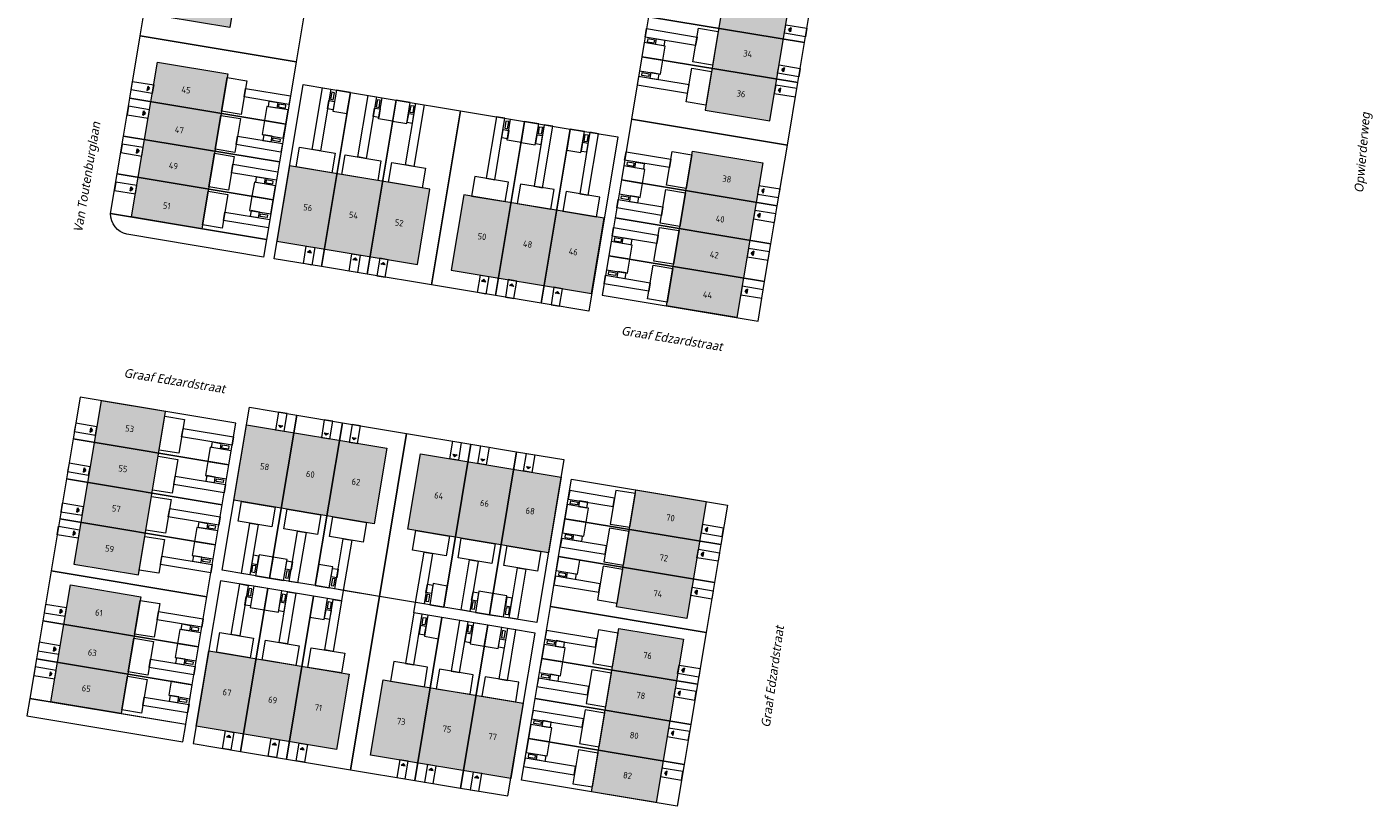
# Model space of a CAD drawing. Header units: metres. Extents: x 253942 to 254810, y 593147 to 593507.
# Tile 3 of 7: x 254072 to 254261, y 593227 to 593336. Entities that reach past the tile are written whole.
import ezdxf
from ezdxf.enums import TextEntityAlignment as Align
from ezdxf.xclip import XClip

# ---------------------------------------------------------------- set-up
doc = ezdxf.new("R2010")
doc.units = ezdxf.units.M
doc.header["$MEASUREMENT"] = 0
doc.header["$XCLIPFRAME"] = 0
for name, color, linetype in [('0 2D arcering', 7, 'Continuous'), ('ZZ 90 Terrein bestrating', 7, 'Continuous'), ('ZZ 90 Terrein bestrating 2D arcering', 7, 'Continuous'), ('ZZ 99 2D tek aankleding', 252, 'Continuous')]:
    doc.layers.add(name, color=color, linetype=linetype)
doc.layers.add('N-WE-OG-BEBOUWING-T18', color=2, linetype='Continuous', lineweight=18)
doc.layers.add('N-WE-OG-TOPOGRAFIE-T18', color=2, linetype='Continuous', lineweight=18)
doc.styles.add('NLCS-ISO-M200-T18', font='NLCS-ISO.ttf', dxfattribs={"height": 0.36})
doc.styles.add('Roelofs', font='segoeui.ttf', dxfattribs={"height": 1.8})

# ---------------------------------------------------------------- blocks, each defined once
blk = doc.blocks.new('Drawing_7_6', base_point=(292211, 199076))
at = {"layer": '0 2D arcering', "linetype": 'Continuous', "lineweight": 0, "true_color": 0x004000}
for points in [[(303417, 223329), (299599, 200387), (308682, 198875), (312501, 221817)], [(375412, 187273), (384495, 185761), (388314, 208703), (379231, 210215)]]:
    blk.add_hatch(color=98, dxfattribs=at).paths.add_polyline_path(points)
at = {"layer": '0 2D arcering', "linetype": 'Continuous', "lineweight": 0, "true_color": 0x000055}
for points in [[(298539, 194022), (294918, 172263), (304790, 170620), (308411, 192379)], [(383516, 179879), (373642, 181522), (370022, 159763), (379895, 158120)], [(375592, 132272), (365720, 133915), (362985, 117483), (372857, 115840)], [(296184, 118916), (286312, 120560), (283577, 104128), (293449, 102485)]]:
    blk.add_hatch(color=178, dxfattribs=at).paths.add_polyline_path(points)
at = {"layer": '0 2D arcering', "linetype": 'Continuous', "lineweight": 0, "true_color": 0x7e2d00}
for points in [[(315315, 168852), (335034, 165570), (336797, 176164), (317079, 179446)], [(339769, 164782), (359488, 161500), (361251, 172094), (341532, 175376)], [(328978, 129172), (330741, 139766), (311022, 143048), (309259, 132454)], [(353431, 125097), (355194, 135691), (335475, 138973), (333712, 128379)], [(323697, 97449), (325455, 108012), (305752, 111291), (303994, 100729)], [(348135, 93381), (349893, 103944), (330206, 107220), (328447, 96658)]]:
    blk.add_hatch(color=26, dxfattribs=at).paths.add_polyline_path(points)
at = {"layer": '0 2D arcering', "linetype": 'Continuous', "lineweight": 0, "true_color": 0x7f6700}
for points in [[(295862, 121963), (299686, 144937), (290620, 146446), (286796, 123472)], [(372375, 112940), (363291, 114451), (359473, 91509), (368556, 89997)]]:
    blk.add_hatch(color=46, dxfattribs=at).paths.add_polyline_path(points)
at = {"color": 9, "linetype": 'Continuous', "lineweight": 0, "ltscale": 0.0004, "flags": 128}
for points in [[(303417, 223329), (312501, 221817), (308682, 198875), (299599, 200387)], [(375412, 187273), (384495, 185761), (388314, 208703), (379231, 210215)], [(298539, 194022), (308411, 192379), (304790, 170620), (294918, 172263)], [(315315, 168852), (335034, 165570), (336797, 176164), (317079, 179446)], [(339769, 164782), (359488, 161500), (361251, 172094), (341532, 175376)], [(295862, 121963), (299686, 144937), (290620, 146446), (286796, 123472)], [(328978, 129172), (309259, 132454), (311022, 143048), (330741, 139766)], [(353431, 125097), (333712, 128379), (335475, 138973), (355194, 135691)], [(296184, 118916), (293449, 102485), (283577, 104128), (286312, 120560)], [(372375, 112940), (368556, 89997), (359473, 91509), (363291, 114451)], [(323697, 97449), (303994, 100729), (305752, 111291), (325455, 108012)], [(348135, 93381), (328447, 96658), (330206, 107220), (349893, 103944)]]:
    blk.add_lwpolyline(points, close=True, dxfattribs=at)
at = {"color": 2, "linetype": 'Continuous', "lineweight": 0, "ltscale": 0.0004, "flags": 128}
for points in [[(383516, 179879), (379895, 158120), (370022, 159763), (373642, 181522)], [(375592, 132272), (372857, 115840), (362985, 117483), (365720, 133915)]]:
    blk.add_lwpolyline(points, close=True, dxfattribs=at)

msp = doc.modelspace()

# ---------------------------------------------------------------- hatches: boundary and pattern name
at = {"layer": 'ZZ 90 Terrein bestrating 2D arcering', "linetype": 'Continuous', "lineweight": 0, "true_color": 0x99a3a6}
for points in [[(254179.42, 593336.21), (254179.07, 593335.97), (254179.32, 593335.62)], [(254178.48, 593330.59), (254178.14, 593330.34), (254178.38, 593330)], [(254088.42, 593323.94), (254088.77, 593324.18), (254088.52, 593324.53)], [(254087.53, 593318.61), (254087.88, 593318.86), (254087.63, 593319.2)], [(254086.65, 593313.28), (254086.99, 593313.53), (254086.75, 593313.88)], [(254175.55, 593312.99), (254175.65, 593313.58), (254175.3, 593313.34)], [(254122.44, 593302.88), (254122.2, 593303.23), (254121.85, 593302.98)], [(254140.48, 593299.88), (254140.24, 593300.22), (254139.89, 593299.98)], [(254146.9, 593298.81), (254146.65, 593299.16), (254146.3, 593298.91)], [(254107.47, 593280.37), (254107.72, 593280.03), (254108.07, 593280.27)], [(254113.89, 593279.31), (254114.13, 593278.96), (254114.48, 593279.21)], [(254131.94, 593276.3), (254132.19, 593275.95), (254132.53, 593276.2)], [(254078.7, 593265.51), (254078.6, 593264.92), (254078.94, 593265.17)], [(254167.63, 593265.4), (254167.73, 593265.99), (254167.38, 593265.74)], [(254075.4, 593245.74), (254075.31, 593245.15), (254075.65, 593245.39)], [(254164.44, 593246.24), (254164.1, 593245.99), (254164.34, 593245.65)], [(254110.49, 593234.86), (254111.08, 593234.76), (254110.84, 593235.11)], [(254128.57, 593231.95), (254129.17, 593231.85), (254128.92, 593232.2)], [(254134.99, 593230.88), (254135.58, 593230.79), (254135.33, 593231.13)]]:
    msp.add_hatch(color=253, dxfattribs=at).paths.add_polyline_path(points)
at = {"layer": 'ZZ 90 Terrein bestrating 2D arcering', "linetype": 'Continuous', "lineweight": 0}
for points in [[(254089.1, 593328), (254089, 593327.41), (254089.34, 593327.66)], [(254177.91, 593327.13), (254178, 593327.73), (254177.66, 593327.48)], [(254175.08, 593310.13), (254174.73, 593309.89), (254174.98, 593309.54)], [(254111.51, 593304.7), (254112.1, 593304.6), (254111.85, 593304.95)], [(254117.92, 593303.63), (254118.51, 593303.54), (254118.27, 593303.88)], [(254174.19, 593304.81), (254173.84, 593304.56), (254174.09, 593304.21)], [(254135.96, 593300.63), (254136.56, 593300.53), (254136.31, 593300.88)], [(254173.3, 593299.48), (254172.96, 593299.23), (254173.2, 593298.89)], [(254081.01, 593279.4), (254081.35, 593279.65), (254081.11, 593280)], [(254117.79, 593278.66), (254118.04, 593278.31), (254118.38, 593278.56)], [(254135.85, 593275.65), (254136.09, 593275.3), (254136.44, 593275.55)], [(254080.07, 593273.78), (254080.42, 593274.03), (254080.17, 593274.37)], [(254142.26, 593274.58), (254142.51, 593274.23), (254142.85, 593274.48)], [(254079.14, 593268.16), (254079.48, 593268.4), (254079.24, 593268.75)], [(254167.15, 593262.52), (254166.81, 593262.27), (254167.05, 593261.92)], [(254166.26, 593257.19), (254165.92, 593256.94), (254166.17, 593256.6)], [(254076.77, 593253.95), (254077.12, 593254.19), (254076.87, 593254.54)], [(254075.88, 593248.62), (254076.23, 593248.87), (254075.98, 593249.21)], [(254163.8, 593242.41), (254163.9, 593243.01), (254163.56, 593242.76)], [(254162.87, 593236.79), (254162.97, 593237.38), (254162.62, 593237.14)], [(254100.17, 593236.58), (254100.77, 593236.48), (254100.52, 593236.83)], [(254106.59, 593235.51), (254107.18, 593235.41), (254106.93, 593235.76)], [(254124.67, 593232.6), (254125.26, 593232.51), (254125.01, 593232.85)], [(254161.93, 593231.17), (254162.03, 593231.76), (254161.69, 593231.51)]]:
    msp.add_hatch(color=7, dxfattribs=at).paths.add_polyline_path(points)

# ---------------------------------------------------------------- linework, layer by layer
at = {"layer": 'ZZ 90 Terrein bestrating', "color": 9, "linetype": 'Continuous', "lineweight": 0, "ltscale": 0.0004}
for p, q in [((254179.42, 593336.21), (254179.07, 593335.97)), ((254179.32, 593335.62), (254179.07, 593335.97)), ((254179.42, 593336.21), (254179.32, 593335.62)), ((254178.48, 593330.59), (254178.14, 593330.34)), ((254178.38, 593330), (254178.14, 593330.34)), ((254178.48, 593330.59), (254178.38, 593330)), ((254089.1, 593328), (254089, 593327.41)), ((254089.1, 593328), (254089.34, 593327.66)), ((254089, 593327.41), (254089.34, 593327.66)), ((254178, 593327.73), (254177.66, 593327.48)), ((254177.91, 593327.13), (254177.66, 593327.48)), ((254177.91, 593327.13), (254178, 593327.73)), ((254088.42, 593323.94), (254088.52, 593324.53)), ((254088.42, 593323.94), (254088.77, 593324.18)), ((254088.52, 593324.53), (254088.77, 593324.18)), ((254087.53, 593318.61), (254087.63, 593319.2)), ((254087.53, 593318.61), (254087.88, 593318.86)), ((254087.63, 593319.2), (254087.88, 593318.86)), ((254086.65, 593313.28), (254086.75, 593313.88)), ((254086.65, 593313.28), (254086.99, 593313.53)), ((254086.75, 593313.88), (254086.99, 593313.53)), ((254175.65, 593313.58), (254175.3, 593313.34)), ((254175.55, 593312.99), (254175.3, 593313.34)), ((254175.55, 593312.99), (254175.65, 593313.58)), ((254175.08, 593310.13), (254174.73, 593309.89)), ((254174.98, 593309.54), (254174.73, 593309.89)), ((254175.08, 593310.13), (254174.98, 593309.54)), ((254111.51, 593304.7), (254111.85, 593304.95)), ((254111.51, 593304.7), (254112.1, 593304.6)), ((254112.1, 593304.6), (254111.85, 593304.95)), ((254117.92, 593303.63), (254118.27, 593303.88)), ((254117.92, 593303.63), (254118.51, 593303.54)), ((254118.51, 593303.54), (254118.27, 593303.88)), ((254174.19, 593304.81), (254173.84, 593304.56)), ((254174.09, 593304.21), (254173.84, 593304.56)), ((254174.19, 593304.81), (254174.09, 593304.21)), ((254121.85, 593302.98), (254122.2, 593303.23)), ((254122.44, 593302.88), (254121.85, 593302.98)), ((254122.44, 593302.88), (254122.2, 593303.23)), ((254135.96, 593300.63), (254136.31, 593300.88)), ((254135.96, 593300.63), (254136.56, 593300.53)), ((254136.56, 593300.53), (254136.31, 593300.88)), ((254139.89, 593299.98), (254140.24, 593300.22)), ((254140.48, 593299.88), (254139.89, 593299.98)), ((254140.48, 593299.88), (254140.24, 593300.22)), ((254146.3, 593298.91), (254146.65, 593299.16)), ((254146.9, 593298.81), (254146.3, 593298.91)), ((254146.9, 593298.81), (254146.65, 593299.16)), ((254173.3, 593299.48), (254172.96, 593299.23)), ((254173.2, 593298.89), (254172.96, 593299.23)), ((254173.3, 593299.48), (254173.2, 593298.89)), ((254081.01, 593279.4), (254081.11, 593280)), ((254081.01, 593279.4), (254081.35, 593279.65)), ((254081.11, 593280), (254081.35, 593279.65)), ((254107.47, 593280.37), (254108.07, 593280.27)), ((254107.47, 593280.37), (254107.72, 593280.03)), ((254108.07, 593280.27), (254107.72, 593280.03)), ((254113.89, 593279.31), (254114.48, 593279.21)), ((254113.89, 593279.31), (254114.13, 593278.96)), ((254114.48, 593279.21), (254114.13, 593278.96)), ((254117.79, 593278.66), (254118.38, 593278.56)), ((254117.79, 593278.66), (254118.04, 593278.31)), ((254118.38, 593278.56), (254118.04, 593278.31)), ((254131.94, 593276.3), (254132.53, 593276.2)), ((254131.94, 593276.3), (254132.19, 593275.95)), ((254132.53, 593276.2), (254132.19, 593275.95)), ((254135.85, 593275.65), (254136.44, 593275.55)), ((254135.85, 593275.65), (254136.09, 593275.3)), ((254136.44, 593275.55), (254136.09, 593275.3)), ((254080.07, 593273.78), (254080.17, 593274.37)), ((254080.07, 593273.78), (254080.42, 593274.03)), ((254080.17, 593274.37), (254080.42, 593274.03)), ((254142.26, 593274.58), (254142.85, 593274.48)), ((254142.26, 593274.58), (254142.51, 593274.23)), ((254142.85, 593274.48), (254142.51, 593274.23)), ((254079.14, 593268.16), (254079.24, 593268.75)), ((254079.14, 593268.16), (254079.48, 593268.4)), ((254079.24, 593268.75), (254079.48, 593268.4)), ((254078.7, 593265.51), (254078.6, 593264.92)), ((254078.7, 593265.51), (254078.94, 593265.17)), ((254167.73, 593265.99), (254167.38, 593265.74)), ((254167.63, 593265.4), (254167.38, 593265.74)), ((254167.63, 593265.4), (254167.73, 593265.99)), ((254078.6, 593264.92), (254078.94, 593265.17)), ((254167.15, 593262.52), (254166.81, 593262.27)), ((254167.05, 593261.92), (254166.81, 593262.27)), ((254167.15, 593262.52), (254167.05, 593261.92)), ((254166.26, 593257.19), (254165.92, 593256.94)), ((254166.17, 593256.6), (254165.92, 593256.94)), ((254166.26, 593257.19), (254166.17, 593256.6)), ((254076.77, 593253.95), (254076.87, 593254.54)), ((254076.77, 593253.95), (254077.12, 593254.19)), ((254076.87, 593254.54), (254077.12, 593254.19)), ((254075.88, 593248.62), (254075.98, 593249.21)), ((254075.88, 593248.62), (254076.23, 593248.87)), ((254075.98, 593249.21), (254076.23, 593248.87)), ((254075.4, 593245.74), (254075.31, 593245.15)), ((254075.31, 593245.15), (254075.65, 593245.39)), ((254075.4, 593245.74), (254075.65, 593245.39)), ((254164.44, 593246.24), (254164.1, 593245.99)), ((254164.34, 593245.65), (254164.1, 593245.99)), ((254164.44, 593246.24), (254164.34, 593245.65)), ((254163.9, 593243.01), (254163.56, 593242.76)), ((254163.8, 593242.41), (254163.9, 593243.01)), ((254163.8, 593242.41), (254163.56, 593242.76)), ((254162.97, 593237.38), (254162.62, 593237.14)), ((254162.87, 593236.79), (254162.97, 593237.38)), ((254100.17, 593236.58), (254100.52, 593236.83)), ((254100.17, 593236.58), (254100.77, 593236.48)), ((254100.77, 593236.48), (254100.52, 593236.83)), ((254106.59, 593235.51), (254106.93, 593235.76)), ((254106.59, 593235.51), (254107.18, 593235.41)), ((254107.18, 593235.41), (254106.93, 593235.76)), ((254162.87, 593236.79), (254162.62, 593237.14)), ((254110.49, 593234.86), (254110.84, 593235.11)), ((254110.49, 593234.86), (254111.08, 593234.76)), ((254111.08, 593234.76), (254110.84, 593235.11)), ((254124.67, 593232.6), (254125.01, 593232.85)), ((254124.67, 593232.6), (254125.26, 593232.51)), ((254125.26, 593232.51), (254125.01, 593232.85)), ((254128.57, 593231.95), (254128.92, 593232.2)), ((254128.57, 593231.95), (254129.17, 593231.85)), ((254129.17, 593231.85), (254128.92, 593232.2)), ((254162.03, 593231.76), (254161.69, 593231.51)), ((254161.93, 593231.17), (254161.69, 593231.51)), ((254161.93, 593231.17), (254162.03, 593231.76)), ((254134.99, 593230.88), (254135.33, 593231.13)), ((254134.99, 593230.88), (254135.58, 593230.79)), ((254135.58, 593230.79), (254135.33, 593231.13))]:
    msp.add_line(p, q, dxfattribs=at)
at = {"layer": 'ZZ 99 2D tek aankleding', "linetype": 'Continuous', "lineweight": 0, "ltscale": 0.0004, "flags": 128}
for points in [[(254089.55, 593344.1), (254111.43, 593340.45), (254109.92, 593331.42), (254088.04, 593335.07)], [(254181.3, 593334.12), (254182.24, 593339.75), (254160.35, 593343.39), (254159.42, 593337.77)], [(254180.36, 593328.5), (254181.3, 593334.12), (254159.42, 593337.77), (254158.48, 593332.14)], [(254166.22, 593334.91), (254166.02, 593333.73), (254158.94, 593334.9), (254159.14, 593336.09)], [(254168.39, 593330.95), (254165.63, 593331.41), (254166.42, 593336.14), (254169.18, 593335.68)], [(254181.44, 593334.95), (254178.48, 593335.44), (254178.67, 593336.63), (254181.63, 593336.14)], [(254088.04, 593335.07), (254109.92, 593331.42), (254108.47, 593322.69), (254086.59, 593326.33)], [(254158.81, 593334.12), (254158.48, 593332.14), (254161.44, 593331.65), (254161.77, 593333.62)], [(254160.22, 593334.08), (254160.29, 593334.48), (254159.3, 593334.64), (254159.24, 593334.25)], [(254160.52, 593334.64), (254161.7, 593334.45), (254161.57, 593333.66), (254160.39, 593333.85)], [(254178.9, 593319.7), (254180.36, 593328.5), (254158.48, 593332.14), (254157.02, 593323.35)], [(254158.48, 593332.14), (254158.15, 593330.17), (254161.11, 593329.68), (254161.44, 593331.65)], [(254159.5, 593329.74), (254159.43, 593329.35), (254158.45, 593329.51), (254158.51, 593329.91)], [(254159.6, 593329.12), (254160.78, 593328.92), (254160.91, 593329.71), (254159.73, 593329.91)], [(254167.46, 593325.33), (254164.7, 593325.79), (254165.49, 593330.52), (254168.25, 593330.06)], [(254180.5, 593329.33), (254177.54, 593329.82), (254177.74, 593331.01), (254180.7, 593330.51)], [(254089.74, 593326.98), (254086.78, 593327.47), (254086.98, 593328.66), (254089.94, 593328.17)], [(254100.26, 593329.22), (254103.02, 593328.77), (254102.23, 593324.03), (254099.47, 593324.49)], [(254110.91, 593328.22), (254117.56, 593327.12), (254113.49, 593302.65), (254106.84, 593303.75)], [(254164.9, 593327.02), (254165.1, 593328.2), (254158.02, 593329.38), (254157.82, 593328.2)], [(254180.23, 593327.67), (254177.27, 593328.16), (254177.07, 593326.98), (254180.03, 593326.49)], [(254086.59, 593326.33), (254108.47, 593322.69), (254107.58, 593317.36), (254085.7, 593321)], [(254102.64, 593326.5), (254102.84, 593327.68), (254109.13, 593326.63), (254108.93, 593325.45)], [(254112.18, 593319.13), (254113.62, 593327.77), (254114.8, 593327.58), (254113.36, 593318.93)], [(254113.49, 593302.65), (254117.56, 593327.12), (254123.98, 593326.05), (254119.9, 593301.58)], [(254115.33, 593325.87), (254115.13, 593324.68), (254114.34, 593324.82), (254114.54, 593326)], [(254114.77, 593326.16), (254115.16, 593326.1), (254115.33, 593327.08), (254114.93, 593327.15)], [(254115.1, 593324.49), (254117.07, 593324.16), (254117.56, 593327.12), (254115.59, 593327.45)], [(254118.59, 593318.06), (254120.03, 593326.71), (254121.21, 593326.51), (254119.77, 593317.86)], [(254119.9, 593301.58), (254123.98, 593326.05), (254133, 593324.55), (254128.92, 593300.08)], [(254121.18, 593325.1), (254121.58, 593325.03), (254121.74, 593326.02), (254121.35, 593326.08)], [(254123.48, 593323.09), (254121.51, 593323.42), (254122, 593326.38), (254123.98, 593326.05)], [(254123.48, 593323.09), (254125.46, 593322.77), (254125.95, 593325.73), (254123.98, 593326.05)], [(254089.36, 593324.69), (254086.4, 593325.19), (254086.2, 593324), (254089.16, 593323.51)], [(254105.84, 593325.15), (254105.51, 593323.18), (254108.47, 593322.69), (254108.8, 593324.66)], [(254107.22, 593324.92), (254106.04, 593325.12), (254106.17, 593325.91), (254107.35, 593325.71)], [(254107.51, 593325.48), (254107.45, 593325.09), (254108.44, 593324.92), (254108.5, 593325.32)], [(254121.74, 593324.8), (254121.54, 593323.62), (254120.75, 593323.75), (254120.95, 593324.93)], [(254126.48, 593316.74), (254125.3, 593316.94), (254126.74, 593325.59), (254127.92, 593325.39)], [(254125.69, 593324.14), (254125.49, 593322.96), (254126.28, 593322.83), (254126.48, 593324.01)], [(254126.31, 593324.24), (254125.92, 593324.31), (254126.08, 593325.29), (254126.47, 593325.23)], [(254128.92, 593300.08), (254133, 593324.55), (254142.02, 593323.05), (254137.95, 593298.58)], [(254099.37, 593323.9), (254102.13, 593323.44), (254101.34, 593318.7), (254098.58, 593319.16)], [(254105.51, 593323.18), (254105.18, 593321.21), (254108.14, 593320.72), (254108.47, 593322.69)], [(254136.63, 593315.06), (254137.82, 593314.86), (254139.26, 593323.51), (254138.07, 593323.71)], [(254137.95, 593298.58), (254142.02, 593323.05), (254148.43, 593321.98), (254144.36, 593297.51)], [(254139.22, 593322.1), (254139.62, 593322.03), (254139.78, 593323.02), (254139.39, 593323.08)], [(254141.53, 593320.09), (254139.55, 593320.42), (254140.05, 593323.38), (254142.02, 593323.05)], [(254141.53, 593320.09), (254143.5, 593319.76), (254143.99, 593322.72), (254142.02, 593323.05)], [(254144.52, 593313.74), (254145.96, 593322.39), (254144.78, 593322.59), (254143.34, 593313.94)], [(254144.35, 593321.24), (254143.96, 593321.31), (254144.12, 593322.29), (254144.52, 593322.23)], [(254177.48, 593311.2), (254178.9, 593319.7), (254157.02, 593323.35), (254155.6, 593314.84)], [(254085.7, 593321), (254107.58, 593317.36), (254106.7, 593312.03), (254084.82, 593315.68)], [(254101.53, 593319.79), (254101.72, 593320.97), (254108.01, 593319.93), (254107.81, 593318.74)], [(254106.56, 593320.98), (254105.38, 593321.17), (254105.25, 593320.39), (254106.43, 593320.19)], [(254106.66, 593320.35), (254106.73, 593320.75), (254107.71, 593320.58), (254107.65, 593320.19)], [(254139.78, 593321.8), (254139.59, 593320.62), (254138.8, 593320.75), (254138.99, 593321.93)], [(254143.73, 593321.14), (254143.53, 593319.96), (254144.32, 593319.83), (254144.52, 593321.01)], [(254144.36, 593297.51), (254148.43, 593321.98), (254155.09, 593320.88), (254151.01, 593296.4)], [(254147.94, 593319.02), (254149.91, 593318.7), (254150.4, 593321.65), (254148.43, 593321.98)], [(254150.94, 593312.67), (254152.38, 593321.33), (254151.19, 593321.52), (254149.75, 593312.87)], [(254150.76, 593320.17), (254150.37, 593320.24), (254150.53, 593321.23), (254150.93, 593321.16)], [(254088.47, 593319.37), (254085.51, 593319.86), (254085.31, 593318.68), (254088.27, 593318.18)], [(254098.48, 593318.57), (254101.25, 593318.11), (254100.46, 593313.38), (254097.7, 593313.84)], [(254109.94, 593316.66), (254110.4, 593319.42), (254115.43, 593318.58), (254114.97, 593315.82)], [(254150.14, 593320.08), (254149.94, 593318.89), (254150.73, 593318.76), (254150.93, 593319.94)], [(254162.55, 593317.74), (254162.35, 593316.56), (254156.06, 593317.61), (254156.26, 593318.79)], [(254164.7, 593313.63), (254161.94, 593314.09), (254162.73, 593318.83), (254165.49, 593318.37)], [(254100.87, 593315.84), (254101.07, 593317.03), (254107.35, 593315.98), (254107.16, 593314.8)], [(254116.36, 593315.59), (254116.82, 593318.35), (254121.85, 593317.52), (254121.39, 593314.75)], [(254122.92, 593314.5), (254123.38, 593317.26), (254128.11, 593316.47), (254127.65, 593313.71)], [(254155.93, 593316.82), (254155.6, 593314.84), (254158.56, 593314.35), (254158.89, 593316.32)], [(254157.34, 593316.78), (254157.41, 593317.18), (254156.42, 593317.34), (254156.36, 593316.95)], [(254157.64, 593317.34), (254158.82, 593317.15), (254158.69, 593316.36), (254157.51, 593316.55)], [(254084.82, 593315.68), (254106.7, 593312.03), (254105.77, 593306.47), (254083.89, 593310.1)], [(254105.45, 593314.27), (254104.26, 593314.47), (254104.39, 593315.26), (254105.58, 593315.06)], [(254105.74, 593314.83), (254105.68, 593314.43), (254106.66, 593314.27), (254106.73, 593314.66)], [(254139.28, 593311.78), (254139.74, 593314.54), (254135.01, 593315.33), (254134.55, 593312.56)], [(254176.6, 593305.87), (254177.48, 593311.2), (254155.6, 593314.84), (254154.71, 593309.52)], [(254155.6, 593314.84), (254155.27, 593312.87), (254158.23, 593312.38), (254158.56, 593314.35)], [(254087.58, 593314.04), (254084.63, 593314.53), (254084.43, 593313.35), (254087.39, 593312.86)], [(254097.6, 593313.24), (254100.36, 593312.79), (254099.57, 593308.05), (254096.81, 593308.51)], [(254104.07, 593314.5), (254103.74, 593312.53), (254106.7, 593312.03), (254107.02, 593314.01)], [(254145.69, 593310.71), (254146.15, 593313.47), (254141.42, 593314.26), (254140.96, 593311.5)], [(254152.1, 593309.64), (254152.56, 593312.4), (254147.83, 593313.19), (254147.37, 593310.43)], [(254163.82, 593308.31), (254161.05, 593308.77), (254161.84, 593313.5), (254164.6, 593313.04)], [(254177.87, 593313.53), (254174.91, 593314.02), (254174.72, 593312.84), (254177.67, 593312.35)], [(254103.74, 593312.53), (254103.41, 593310.55), (254106.37, 593310.06), (254106.7, 593312.03)], [(254161.43, 593311.03), (254161.23, 593309.85), (254154.94, 593310.9), (254155.14, 593312.08)], [(254156.62, 593312.44), (254156.55, 593312.05), (254155.57, 593312.21), (254155.63, 593312.61)], [(254156.72, 593311.82), (254157.9, 593311.62), (254158.03, 593312.41), (254156.85, 593312.61)], [(254099.75, 593309.14), (254099.95, 593310.32), (254106.24, 593309.27), (254106.04, 593308.09)], [(254104.79, 593310.32), (254103.61, 593310.52), (254103.47, 593309.73), (254104.66, 593309.54)], [(254104.89, 593309.7), (254104.95, 593310.09), (254105.94, 593309.93), (254105.87, 593309.54)], [(254175.71, 593300.55), (254176.6, 593305.87), (254154.71, 593309.52), (254153.83, 593304.19)], [(254177.29, 593310.06), (254174.33, 593310.55), (254174.14, 593309.37), (254177.1, 593308.87)], [(254160.77, 593307.09), (254160.58, 593305.91), (254154.29, 593306.95), (254154.48, 593308.14)], [(254162.93, 593302.98), (254160.17, 593303.44), (254160.95, 593308.17), (254163.72, 593307.71)], [(254112.13, 593302.87), (254110.95, 593303.07), (254111.36, 593305.54), (254112.54, 593305.34)], [(254154.16, 593306.16), (254153.83, 593304.19), (254156.79, 593303.7), (254157.11, 593305.67)], [(254155.57, 593306.13), (254155.64, 593306.53), (254154.65, 593306.69), (254154.58, 593306.29)], [(254155.87, 593306.69), (254157.05, 593306.49), (254156.92, 593305.7), (254155.73, 593305.9)], [(254176.41, 593304.73), (254173.45, 593305.22), (254173.25, 593304.04), (254176.21, 593303.55)], [(254118.54, 593301.81), (254117.36, 593302), (254117.77, 593304.47), (254118.95, 593304.27)], [(254121.26, 593301.35), (254122.45, 593301.16), (254122.86, 593303.62), (254121.67, 593303.82)], [(254152.9, 593298.62), (254174.78, 593294.98), (254175.71, 593300.55), (254153.83, 593304.19)], [(254153.83, 593304.19), (254153.5, 593302.22), (254156.46, 593301.72), (254156.79, 593303.7)], [(254136.58, 593298.8), (254135.4, 593299), (254135.81, 593301.47), (254136.99, 593301.27)], [(254159.66, 593300.38), (254159.46, 593299.2), (254153.17, 593300.24), (254153.37, 593301.43)], [(254154.85, 593301.79), (254154.78, 593301.4), (254153.8, 593301.56), (254153.86, 593301.95)], [(254154.95, 593301.17), (254156.13, 593300.97), (254156.26, 593301.76), (254155.08, 593301.95)], [(254162.04, 593297.65), (254159.28, 593298.11), (254160.07, 593302.85), (254162.83, 593302.39)], [(254139.31, 593298.35), (254140.49, 593298.15), (254140.9, 593300.62), (254139.72, 593300.82)], [(254145.72, 593297.28), (254146.9, 593297.09), (254147.31, 593299.55), (254146.13, 593299.75)], [(254175.52, 593299.4), (254172.56, 593299.9), (254172.36, 593298.71), (254175.32, 593298.22)], [(254100.5, 593274.8), (254101.48, 593280.66), (254079.6, 593284.31), (254078.62, 593278.44)], [(254099.56, 593260), (254103.37, 593282.89), (254110.02, 593281.78), (254106.21, 593258.89)], [(254081.95, 593280.16), (254078.99, 593280.65), (254078.79, 593279.47), (254081.75, 593278.98)], [(254091.5, 593281.62), (254094.27, 593281.16), (254093.48, 593276.43), (254090.72, 593276.88)], [(254106.21, 593258.89), (254110.02, 593281.78), (254116.43, 593280.71), (254112.62, 593257.83)], [(254108.66, 593282), (254107.47, 593282.2), (254107.06, 593279.73), (254108.25, 593279.53)], [(254125.45, 593279.21), (254121.64, 593256.32), (254112.62, 593257.83), (254116.43, 593280.71)], [(254115.07, 593280.94), (254113.89, 593281.13), (254113.48, 593278.66), (254114.66, 593278.47)], [(254093.86, 593278.74), (254094.06, 593279.93), (254101.16, 593278.75), (254100.96, 593277.56)], [(254118.98, 593280.29), (254117.79, 593280.48), (254117.38, 593278.01), (254118.57, 593277.82)], [(254130.66, 593254.82), (254121.64, 593256.32), (254125.45, 593279.21), (254134.47, 593277.71)], [(254099.56, 593269.18), (254100.5, 593274.8), (254078.62, 593278.44), (254077.68, 593272.82)], [(254097.87, 593277.27), (254097.54, 593275.29), (254100.5, 593274.8), (254100.83, 593276.77)], [(254099.25, 593277.04), (254098.07, 593277.23), (254098.2, 593278.02), (254099.38, 593277.82)], [(254099.54, 593277.59), (254099.48, 593277.2), (254100.47, 593277.04), (254100.53, 593277.43)], [(254130.66, 593254.82), (254134.47, 593277.71), (254140.89, 593276.64), (254137.07, 593253.75)], [(254133.13, 593277.93), (254132.71, 593275.46), (254131.53, 593275.65), (254131.94, 593278.13)], [(254137.03, 593277.28), (254136.62, 593274.81), (254135.44, 593275), (254135.85, 593277.48)], [(254081.01, 593274.54), (254078.05, 593275.03), (254077.85, 593273.85), (254080.81, 593273.35)], [(254090.57, 593276), (254093.33, 593275.54), (254092.54, 593270.8), (254089.78, 593271.26)], [(254097.54, 593275.29), (254097.21, 593273.32), (254100.17, 593272.83), (254100.5, 593274.8)], [(254137.07, 593253.75), (254140.89, 593276.64), (254147.54, 593275.53), (254143.73, 593252.65)], [(254143.44, 593276.21), (254143.03, 593273.74), (254141.85, 593273.94), (254142.26, 593276.41)], [(254092.75, 593272.04), (254092.94, 593273.22), (254100.04, 593272.04), (254099.84, 593270.85)], [(254098.59, 593273.09), (254097.41, 593273.29), (254097.28, 593272.5), (254098.46, 593272.3)], [(254098.63, 593263.55), (254099.56, 593269.18), (254077.68, 593272.82), (254076.75, 593267.2)], [(254098.69, 593272.47), (254098.76, 593272.86), (254099.74, 593272.7), (254099.68, 593272.3)], [(254169.56, 593263.59), (254147.68, 593267.24), (254148.61, 593272.81), (254170.49, 593269.16)], [(254154.62, 593270.14), (254148.34, 593271.18), (254148.14, 593270), (254154.43, 593268.95)], [(254157.57, 593270.76), (254154.8, 593271.22), (254154.02, 593266.49), (254156.78, 593266.03)], [(254080.07, 593268.91), (254077.11, 593269.41), (254076.92, 593268.22), (254079.88, 593267.73)], [(254089.63, 593270.37), (254092.39, 593269.91), (254091.61, 593265.18), (254088.84, 593265.64)], [(254107, 593268.85), (254106.54, 593266.09), (254101.81, 593266.88), (254102.27, 593269.64)], [(254149.49, 593269.57), (254149.42, 593269.18), (254148.43, 593269.34), (254148.5, 593269.74)], [(254149.59, 593268.95), (254150.77, 593268.75), (254150.9, 593269.54), (254149.72, 593269.74)], [(254091.99, 593267.5), (254092.19, 593268.68), (254099.28, 593267.5), (254099.09, 593266.32)], [(254113.42, 593267.78), (254112.96, 593265.02), (254108.22, 593265.81), (254108.68, 593268.57)], [(254119.83, 593266.72), (254119.37, 593263.95), (254114.63, 593264.74), (254115.09, 593267.51)], [(254148.01, 593269.21), (254147.68, 593267.24), (254150.64, 593266.74), (254150.97, 593268.72)], [(254097.41, 593256.25), (254098.63, 593263.55), (254076.75, 593267.2), (254075.53, 593259.89)], [(254079.34, 593264.49), (254076.38, 593264.99), (254076.58, 593266.17), (254079.53, 593265.68)], [(254096, 593266.02), (254095.67, 593264.05), (254098.63, 593263.55), (254098.96, 593265.53)], [(254097.38, 593265.79), (254096.19, 593265.99), (254096.33, 593266.78), (254097.51, 593266.58)], [(254097.67, 593266.35), (254097.61, 593265.95), (254098.59, 593265.79), (254098.66, 593266.18)], [(254104.62, 593266.41), (254103.44, 593259.35), (254102.26, 593259.55), (254103.44, 593266.61)], [(254131.46, 593264.78), (254131, 593262.02), (254126.26, 593262.81), (254126.72, 593265.57)], [(254168.67, 593258.27), (254146.79, 593261.91), (254147.68, 593267.24), (254169.56, 593263.59)], [(254147.68, 593267.24), (254147.35, 593265.26), (254150.31, 593264.77), (254150.64, 593266.74)], [(254156.68, 593265.43), (254153.92, 593265.89), (254153.13, 593261.16), (254155.89, 593260.7)], [(254166.99, 593266.42), (254166.79, 593265.23), (254169.75, 593264.74), (254169.95, 593265.92)], [(254088.7, 593264.75), (254091.46, 593264.29), (254090.67, 593259.56), (254087.91, 593260.02)], [(254095.67, 593264.05), (254095.34, 593262.08), (254098.3, 593261.58), (254098.63, 593263.55)], [(254111.33, 593265.29), (254110.15, 593258.24), (254108.97, 593258.43), (254110.14, 593265.49)], [(254117.74, 593264.23), (254116.56, 593257.17), (254115.38, 593257.37), (254116.56, 593264.42)], [(254137.87, 593263.71), (254137.41, 593260.95), (254132.67, 593261.74), (254133.13, 593264.5)], [(254153.51, 593263.43), (254147.22, 593264.47), (254147.02, 593263.29), (254153.31, 593262.24)], [(254148.63, 593264.44), (254148.7, 593264.84), (254147.71, 593265), (254147.65, 593264.61)], [(254148.93, 593265), (254150.11, 593264.8), (254149.98, 593264.02), (254148.8, 593264.21)], [(254090.88, 593260.79), (254091.07, 593261.97), (254098.17, 593260.79), (254097.97, 593259.61)], [(254096.72, 593261.84), (254095.54, 593262.04), (254095.41, 593261.25), (254096.59, 593261.06)], [(254104.5, 593260.8), (254104.69, 593261.98), (254103.9, 593262.11), (254103.71, 593260.93)], [(254106.7, 593261.85), (254104.73, 593262.18), (254104.23, 593259.22), (254106.21, 593258.89)], [(254108.67, 593261.52), (254106.7, 593261.85), (254106.21, 593258.89), (254108.18, 593258.56)], [(254129.07, 593262.34), (254127.9, 593255.28), (254126.71, 593255.48), (254127.89, 593262.53)], [(254144.28, 593262.64), (254143.82, 593259.88), (254139.09, 593260.67), (254139.55, 593263.43)], [(254167.51, 593251.27), (254145.63, 593254.91), (254146.79, 593261.91), (254168.67, 593258.27)], [(254146.79, 593261.91), (254146.46, 593259.94), (254149.42, 593259.45), (254149.75, 593261.42)], [(254166.21, 593261.76), (254166.41, 593262.94), (254169.37, 593262.45), (254169.17, 593261.27)], [(254096.24, 593249.23), (254097.41, 593256.25), (254075.53, 593259.89), (254074.36, 593252.87)], [(254096.82, 593261.22), (254096.88, 593261.61), (254097.87, 593261.45), (254097.81, 593261.06)], [(254103.87, 593260.7), (254104.27, 593260.64), (254104.1, 593259.65), (254103.71, 593259.71)], [(254108.44, 593260.14), (254108.64, 593261.33), (254109.43, 593261.19), (254109.23, 593260.01)], [(254109, 593259.85), (254108.61, 593259.91), (254108.44, 593258.93), (254108.84, 593258.86)], [(254115.08, 593260.46), (254113.11, 593260.78), (254112.62, 593257.83), (254114.59, 593257.5)], [(254114.85, 593259.07), (254115.05, 593260.26), (254115.84, 593260.13), (254115.64, 593258.94)], [(254135.49, 593261.27), (254134.31, 593254.21), (254133.13, 593254.41), (254134.3, 593261.47)], [(254142.19, 593260.15), (254141.02, 593253.1), (254139.83, 593253.29), (254141.01, 593260.35)], [(254155.79, 593260.11), (254153.03, 593260.57), (254152.24, 593255.83), (254155.01, 593255.37)], [(254099.31, 593258.52), (254095.5, 593235.63), (254102.15, 593234.53), (254105.96, 593257.41)], [(254100.84, 593250.97), (254102.02, 593258.07), (254103.2, 593257.87), (254102.02, 593250.78)], [(254115.41, 593258.78), (254115.02, 593258.84), (254114.85, 593257.86), (254115.25, 593257.79)], [(254128.16, 593256.86), (254128.36, 593258.04), (254129.15, 593257.91), (254128.95, 593256.73)], [(254131.15, 593257.78), (254129.18, 593258.11), (254128.69, 593255.15), (254130.66, 593254.82)], [(254152.62, 593258.1), (254146.33, 593259.15), (254146.13, 593257.96), (254152.42, 593256.92)], [(254147.75, 593259.12), (254147.81, 593259.51), (254146.83, 593259.67), (254146.76, 593259.28)], [(254148.04, 593259.67), (254149.23, 593259.48), (254149.09, 593258.69), (254147.91, 593258.89)], [(254102.15, 593234.53), (254108.57, 593233.46), (254112.38, 593256.34), (254105.96, 593257.41)], [(254103.73, 593256.16), (254103.53, 593254.98), (254102.74, 593255.11), (254102.94, 593256.29)], [(254103.17, 593256.46), (254103.56, 593256.39), (254103.73, 593257.38), (254103.33, 593257.44)], [(254105.96, 593257.41), (254103.99, 593257.74), (254103.5, 593254.78), (254105.47, 593254.45)], [(254107.94, 593257.08), (254105.96, 593257.41), (254105.47, 593254.45), (254107.44, 593254.12)], [(254107.54, 593249.86), (254108.73, 593256.95), (254109.91, 593256.76), (254108.73, 593249.66)], [(254108.3, 593255.6), (254107.9, 593255.67), (254108.07, 593256.66), (254108.46, 593256.59)], [(254112.38, 593256.34), (254108.57, 593233.46), (254117.59, 593231.96), (254121.64, 593256.32), (254116.56, 593257.17), (254116.32, 593255.69)], [(254114.35, 593256.02), (254112.38, 593256.34), (254111.88, 593253.39), (254113.86, 593253.06)], [(254117.59, 593231.96), (254126.6, 593230.46), (254130.41, 593253.34), (254126.47, 593254), (254126.71, 593255.48), (254121.64, 593256.32)], [(254128.72, 593256.56), (254128.32, 593256.63), (254128.16, 593255.64), (254128.55, 593255.58)], [(254134.57, 593255.79), (254134.77, 593256.98), (254135.56, 593256.84), (254135.36, 593255.66)], [(254137.56, 593256.71), (254135.59, 593257.04), (254135.1, 593254.08), (254137.07, 593253.75)], [(254139.54, 593256.38), (254137.56, 593256.71), (254137.07, 593253.75), (254139.04, 593253.43)], [(254140.1, 593254.87), (254140.29, 593256.06), (254139.5, 593256.19), (254139.31, 593255)], [(254165.33, 593256.43), (254165.52, 593257.62), (254168.48, 593257.12), (254168.29, 593255.94)], [(254077.71, 593254.7), (254074.75, 593255.2), (254074.55, 593254.01), (254077.51, 593253.52)], [(254088.03, 593255.76), (254090.79, 593255.3), (254090, 593250.57), (254087.24, 593251.03)], [(254090.41, 593253.03), (254090.61, 593254.22), (254096.9, 593253.17), (254096.7, 593251.99)], [(254107.67, 593255.51), (254107.48, 593254.32), (254108.27, 593254.19), (254108.46, 593255.37)], [(254114.09, 593254.44), (254113.89, 593253.25), (254114.68, 593253.12), (254114.88, 593254.31)], [(254115.14, 593248.59), (254113.96, 593248.79), (254115.14, 593255.89), (254116.32, 593255.69)], [(254114.71, 593254.54), (254114.32, 593254.6), (254114.48, 593255.59), (254114.87, 593255.52)], [(254135.13, 593255.5), (254134.74, 593255.56), (254134.57, 593254.58), (254134.97, 593254.51)], [(254139.47, 593254.77), (254139.87, 593254.71), (254139.7, 593253.72), (254139.31, 593253.79)], [(254166.29, 593243.97), (254144.41, 593247.61), (254145.63, 593254.91), (254167.51, 593251.27)], [(254095.36, 593243.9), (254096.24, 593249.23), (254074.36, 593252.87), (254073.47, 593247.54)], [(254094.99, 593251.46), (254093.81, 593251.66), (254093.94, 593252.45), (254095.12, 593252.25)], [(254125.29, 593246.9), (254126.47, 593246.71), (254127.65, 593253.8), (254126.47, 593254)], [(254126.6, 593230.46), (254133.02, 593229.39), (254136.83, 593252.27), (254130.41, 593253.34)], [(254128.01, 593252.32), (254127.62, 593252.39), (254127.78, 593253.37), (254128.18, 593253.31)], [(254130.41, 593253.34), (254128.44, 593253.67), (254127.95, 593250.71), (254129.92, 593250.38)], [(254132.89, 593245.64), (254134.07, 593252.73), (254132.88, 593252.93), (254131.7, 593245.83)], [(254133.02, 593229.39), (254139.67, 593228.28), (254143.48, 593251.17), (254136.83, 593252.27)], [(254134.43, 593251.25), (254134.03, 593251.32), (254134.2, 593252.31), (254134.59, 593252.24)], [(254136.83, 593252.27), (254134.86, 593252.6), (254134.36, 593249.64), (254136.34, 593249.31)], [(254138.8, 593251.95), (254136.83, 593252.27), (254136.34, 593249.31), (254138.31, 593248.99)], [(254087.14, 593250.44), (254089.91, 593249.98), (254089.12, 593245.24), (254086.36, 593245.7)], [(254093.61, 593251.69), (254093.28, 593249.72), (254096.24, 593249.22), (254096.57, 593251.2)], [(254095.29, 593252.02), (254095.22, 593251.62), (254096.21, 593251.46), (254096.27, 593251.85)], [(254098.75, 593248.48), (254099.21, 593251.24), (254103.94, 593250.46), (254103.48, 593247.69)], [(254127.39, 593252.22), (254127.19, 593251.04), (254127.98, 593250.91), (254128.18, 593252.09)], [(254133.8, 593251.16), (254133.61, 593249.97), (254134.4, 593249.84), (254134.59, 593251.02)], [(254139.59, 593244.52), (254140.77, 593251.62), (254139.59, 593251.81), (254138.41, 593244.72)], [(254138.77, 593250.53), (254139.16, 593250.47), (254139.33, 593251.45), (254138.93, 593251.52)], [(254152.16, 593250.37), (254145.07, 593251.55), (254144.87, 593250.37), (254151.97, 593249.19)], [(254155.13, 593251.15), (254152.37, 593251.61), (254151.58, 593246.87), (254154.34, 593246.41)], [(254076.82, 593249.38), (254073.86, 593249.87), (254073.66, 593248.68), (254076.62, 593248.19)], [(254093.28, 593249.72), (254092.95, 593247.75), (254095.91, 593247.25), (254096.24, 593249.22)], [(254105.16, 593247.41), (254105.62, 593250.18), (254110.36, 593249.39), (254109.9, 593246.63)], [(254111.57, 593246.35), (254112.03, 593249.11), (254116.77, 593248.32), (254116.31, 593245.56)], [(254139.33, 593250.24), (254139.13, 593249.05), (254138.34, 593249.18), (254138.54, 593250.37)], [(254144.74, 593249.58), (254144.41, 593247.61), (254147.37, 593247.12), (254147.7, 593249.09)], [(254146.22, 593249.94), (254146.15, 593249.55), (254145.17, 593249.71), (254145.23, 593250.11)], [(254146.32, 593249.32), (254147.5, 593249.12), (254147.63, 593249.91), (254146.45, 593250.11)], [(254094.43, 593238.35), (254095.36, 593243.9), (254073.47, 593247.54), (254072.55, 593241.99)], [(254089.3, 593246.33), (254089.49, 593247.51), (254095.78, 593246.46), (254095.59, 593245.28)], [(254094.34, 593247.52), (254093.15, 593247.71), (254093.02, 593246.92), (254094.2, 593246.73)], [(254094.43, 593246.89), (254094.5, 593247.29), (254095.49, 593247.12), (254095.42, 593246.73)], [(254127.94, 593243.62), (254128.4, 593246.38), (254123.66, 593247.17), (254123.2, 593244.41)], [(254165.36, 593238.34), (254143.48, 593241.99), (254144.41, 593247.61), (254166.29, 593243.97)], [(254144.41, 593247.61), (254144.08, 593245.64), (254147.04, 593245.14), (254147.37, 593247.12)], [(254163.5, 593245.48), (254163.7, 593246.67), (254166.66, 593246.18), (254166.46, 593244.99)], [(254076.05, 593244.72), (254076.24, 593245.9), (254073.28, 593246.4), (254073.09, 593245.21)], [(254086.26, 593245.11), (254089.02, 593244.65), (254088.23, 593239.91), (254085.47, 593240.37)], [(254134.35, 593242.56), (254134.81, 593245.32), (254130.07, 593246.11), (254129.61, 593243.34)], [(254140.76, 593241.49), (254141.22, 593244.25), (254136.49, 593245.04), (254136.03, 593242.28)], [(254151.05, 593243.67), (254143.95, 593244.85), (254143.75, 593243.66), (254150.85, 593242.48)], [(254145.43, 593245.21), (254145.37, 593244.81), (254144.38, 593244.98), (254144.44, 593245.37)], [(254145.53, 593244.58), (254146.71, 593244.39), (254146.84, 593245.18), (254145.66, 593245.37)], [(254154.19, 593245.52), (254151.43, 593245.98), (254150.64, 593241.25), (254153.41, 593240.79)], [(254092.4, 593244.39), (254092.07, 593242.42), (254095.03, 593241.93), (254095.36, 593243.9)], [(254163.16, 593243.43), (254162.97, 593242.25), (254165.93, 593241.76), (254166.12, 593242.94)], [(254094.02, 593235.88), (254094.43, 593238.34), (254072.55, 593241.99), (254072.14, 593239.52)], [(254088.41, 593241), (254088.61, 593242.18), (254094.9, 593241.14), (254094.7, 593239.95)], [(254093.45, 593242.19), (254092.27, 593242.39), (254092.13, 593241.6), (254093.32, 593241.4)], [(254093.55, 593241.56), (254093.61, 593241.96), (254094.6, 593241.79), (254094.53, 593241.4)], [(254164.42, 593232.72), (254142.54, 593236.36), (254143.48, 593241.99), (254165.36, 593238.34)], [(254150.29, 593239.13), (254143.2, 593240.31), (254143, 593239.13), (254150.09, 593237.94)], [(254153.26, 593239.9), (254150.5, 593240.36), (254149.71, 593235.63), (254152.47, 593235.17)], [(254100.79, 593234.75), (254099.61, 593234.95), (254100.02, 593237.42), (254101.2, 593237.22)], [(254142.87, 593238.34), (254142.54, 593236.36), (254145.5, 593235.87), (254145.83, 593237.84)], [(254144.35, 593238.7), (254144.28, 593238.3), (254143.3, 593238.47), (254143.36, 593238.86)], [(254144.45, 593238.07), (254145.63, 593237.88), (254145.76, 593238.67), (254144.58, 593238.86)], [(254162.23, 593237.81), (254162.03, 593236.63), (254164.99, 593236.13), (254165.19, 593237.32)], [(254107.2, 593233.68), (254106.02, 593233.88), (254106.43, 593236.35), (254107.62, 593236.15)], [(254111.11, 593233.03), (254109.93, 593233.23), (254110.34, 593235.7), (254111.52, 593235.5)], [(254163.45, 593226.86), (254141.56, 593230.5), (254142.54, 593236.36), (254164.42, 593232.72)], [(254142.54, 593236.36), (254142.21, 593234.39), (254145.17, 593233.9), (254145.5, 593235.87)], [(254149.18, 593232.42), (254142.08, 593233.6), (254141.88, 593232.42), (254148.98, 593231.24)], [(254143.49, 593233.57), (254143.56, 593233.96), (254142.57, 593234.13), (254142.51, 593233.73)], [(254143.79, 593234.13), (254144.97, 593233.93), (254144.84, 593233.14), (254143.66, 593233.34)], [(254152.32, 593234.28), (254149.56, 593234.74), (254148.77, 593230), (254151.54, 593229.54)], [(254125.26, 593230.68), (254125.67, 593233.15), (254124.49, 593233.34), (254124.08, 593230.88)], [(254129.17, 593230.03), (254129.58, 593232.49), (254128.39, 593232.69), (254127.98, 593230.23)], [(254135.58, 593228.96), (254135.99, 593231.43), (254134.8, 593231.62), (254134.39, 593229.16)], [(254161.29, 593232.19), (254161.09, 593231), (254164.05, 593230.51), (254164.25, 593231.7)]]:
    msp.add_lwpolyline(points, close=True, dxfattribs=at)
msp.add_lwpolyline([(254083.89, 593310.1), (254105.77, 593306.47), (254105.36, 593304), (254086.19, 593307.19, -0.355691)], format="xyb", close=True, dxfattribs=at)

# ---------------------------------------------------------------- block references
at = {"color": 4, "linetype": 'Continuous', "lineweight": 0, "ltscale": 0.002}
ref = msp.add_blockref('Drawing_7_6', (254084.14, 593336.44), dxfattribs=dict(at, xscale=0.001, yscale=0.001, zscale=0.001))
XClip(ref).set_block_clipping_path([(-51374.7162290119, -151844.014175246), (638386.6877923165, 386871.1533912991)])

# ---------------------------------------------------------------- texts
at = {"layer": 'N-WE-OG-BEBOUWING-T18', "style": 'NLCS-ISO-M200-T18', "oblique": 360}
for s, p in [('34', (254173.34, 593332.56)), ('45', (254094.48, 593327.48)), ('36', (254172.4, 593326.94)), ('47', (254093.54, 593321.85)), ('49', (254092.71, 593316.82)), ('38', (254170.41, 593314.96)), ('51', (254091.77, 593311.2)), ('56', (254111.58, 593310.94)), ('54', (254117.99, 593309.88)), ('52', (254124.4, 593308.81)), ('40', (254169.47, 593309.34)), ('50', (254136.03, 593306.87)), ('48', (254142.44, 593305.81)), ('46', (254148.85, 593304.74)), ('42', (254168.64, 593304.31)), ('44', (254167.7, 593298.69)), ('53', (254086.56, 593279.89)), ('58', (254105.52, 593274.55)), ('55', (254085.62, 593274.26)), ('60', (254111.93, 593273.48)), ('62', (254118.34, 593272.41)), ('57', (254084.69, 593268.64)), ('64', (254129.97, 593270.47)), ('66', (254136.39, 593269.4)), ('68', (254142.8, 593268.33)), ('70', (254162.49, 593267.36)), ('59', (254083.75, 593263.02)), ('72', (254161.55, 593261.73)), ('74', (254160.71, 593256.7)), ('61', (254082.25, 593254.03)), ('63', (254081.32, 593248.41)), ('76', (254159.27, 593248.02)), ('65', (254080.48, 593243.38)), ('67', (254100.24, 593242.82)), ('78', (254158.33, 593242.4)), ('69', (254106.65, 593241.76)), ('71', (254113.06, 593240.69)), ('73', (254124.69, 593238.75)), ('75', (254131.11, 593237.68)), ('77', (254137.52, 593236.62)), ('80', (254157.4, 593236.78)), ('82', (254156.46, 593231.16))]:
    msp.add_text(s, height=0.9, rotation=351.7, dxfattribs=at).set_placement(p, align=Align.MIDDLE)
at = {"layer": 'N-WE-OG-TOPOGRAFIE-T18', "color": 6, "style": 'Roelofs', "oblique": 10}
for s, rotation, p in [('Opwierderweg', 85.1, (254259.76, 593318.68)), ('Graaf Edzardstraat', 82, (254176.78, 593245.07))]:
    msp.add_text(s, height=1.25, rotation=rotation, dxfattribs=at).set_placement(p, align=Align.MIDDLE)
at = {"layer": 'N-WE-OG-TOPOGRAFIE-T18', "style": 'Roelofs', "oblique": 10}
for s, rotation, p in [('Van Toutenburglaan', 80.55, (254080.73, 593315.25)), ('Graaf Edzardstraat', 350.8, (254162.73, 593292.58)), ('Graaf Edzardstraat', 350.8, (254092.9, 593286.65))]:
    msp.add_text(s, height=1.25, rotation=rotation, dxfattribs=at).set_placement(p, align=Align.MIDDLE)

doc.saveas('drawing.dxf')
